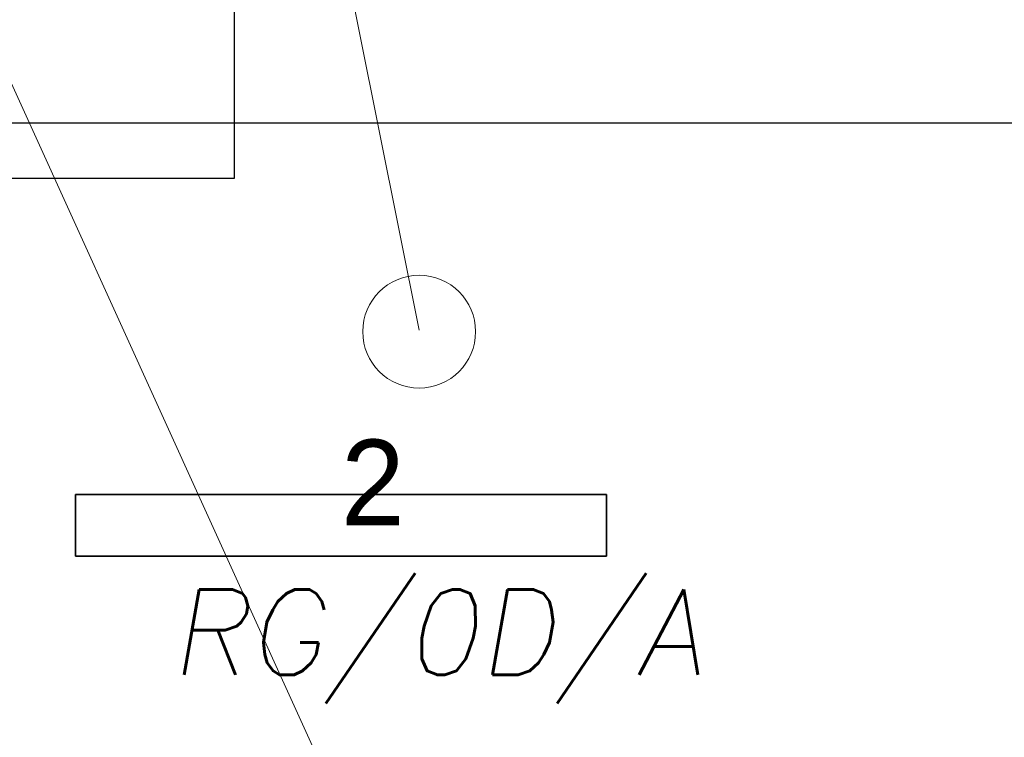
# Model space of a CAD drawing. Header units: centimetres. Extents: x -16053 to 7031, y -7778 to 254.
# Tile 103 of 256: x -12683 to -12539, y -704 to -599. Entities that reach past the tile are written whole.
import ezdxf

# ---------------------------------------------------------------- set-up
doc = ezdxf.new("R2010")
doc.units = ezdxf.units.CM
doc.header["$MEASUREMENT"] = 0
doc.layers.get('0').update_dxf_attribs({"linetype": 'CONTINUOUS'})
for name, color, linetype in [('Aparatura', 6, 'CONTINUOUS'), ('DLXLUM02', 3, 'CONTINUOUS'), ('OPISY ELEKTRYCZNE', 120, 'CONTINUOUS')]:
    doc.layers.add(name, color=color, linetype=linetype)
doc.layers.add('konstrukcja', color=250, linetype='CONTINUOUS', lineweight=15)
doc.layers.add('T - opisy', color=250, linetype='CONTINUOUS', lineweight=13)
doc.styles.add('ROMANS', font='simplex.shx', dxfattribs={"width": 0.8})

# ---------------------------------------------------------------- blocks, each defined once
blk = doc.blocks.new('*U309')
for p, q in [((31, 3.6), (-31, 3.6)), ((-31, 3.6), (-31, -3.6)), ((-31, -3.6), (-31, 3.6)), ((-31, 3.6), (-31, 3.6)), ((-31, 3.6), (-31, -3.6)), ((31, 3.6), (-31, 3.6)), ((-31, 3.6), (-31, 3.6)), ((-31, 3.6), (31, 3.6)), ((-31, -3.6), (-31, 3.6)), ((-31, 3.6), (31, 3.6)), ((31, -3.6), (31, 3.6)), ((31, 3.6), (31, 3.6)), ((31, -3.6), (31, 3.6)), ((31, 3.6), (31, 3.6)), ((31, 3.6), (31, -3.6)), ((31, 3.6), (31, -3.6)), ((-31, -3.6), (31, -3.6)), ((-31, -3.6), (31, -3.6)), ((31, -3.6), (-31, -3.6)), ((-31, -3.6), (-31, -3.6)), ((-31, -3.6), (-31, -3.6)), ((31, -3.6), (-31, -3.6)), ((31, -3.6), (31, -3.6)), ((31, -3.6), (31, -3.6))]:
    blk.add_line(p, q)
at = {"layer": 'DLXLUM02', "color": 3}
blk.add_text('2', height=10, dxfattribs=at).set_placement((0, 0))

msp = doc.modelspace()

# ---------------------------------------------------------------- linework, layer by layer
at = {"layer": 'Aparatura'}
msp.add_lwpolyline([(-12689.506, -622.016), (-12651.363, -622.016), (-12651.363, -571.816)], dxfattribs=at)
at = {"layer": 'konstrukcja', "linetype": 'Continuous'}
for points in [[(-12749.18, -613.935), (-12648.55, -613.935)], [(-12648.55, -613.935), (-12472.008, -613.935)]]:
    msp.add_lwpolyline(points, dxfattribs=at)
at = {"layer": 'T - opisy', "linetype": 'Continuous'}
for points in [[(-12759.106, 27.361), (-12624.384, -644.198)], [(-12923.531, -80.342), (-12623.788, -740.562)]]:
    msp.add_lwpolyline(points, dxfattribs=at)
at = {"layer": 'T - opisy', "linetype": 'ByBlock'}
msp.add_lwpolyline([(-12775.304, -613.935), (-12472.008, -613.935), (-12472.008, -838.127), (-12783.132, -838.127), (-12783.132, -627.471), (-12775.304, -627.471), (-12775.304, -613.935)], dxfattribs=at)
at = {"layer": 'T - opisy', "linetype": 'ByBlock', "lineweight": 30}
msp.add_lwpolyline([(-12775.304, -613.935), (-12472.008, -613.935), (-12472.008, -838.127), (-12783.132, -838.127), (-12783.132, -627.471), (-12775.304, -627.471), (-12775.304, -613.935)], dxfattribs=at)
at = {"layer": 'T - opisy', "linetype": 'ByBlock'}
msp.add_circle((-12624.384, -644.417), 8.237, dxfattribs=at)

# ---------------------------------------------------------------- block references
at = {"layer": 'DLXLUM02', "xscale": 1.25, "yscale": 1.25, "zscale": 1.25}
msp.add_blockref('*U309', (-12635.788, -672.7), dxfattribs=at)

# ---------------------------------------------------------------- texts
at = {"layer": 'OPISY ELEKTRYCZNE', "style": 'ROMANS', "oblique": 10}
msp.add_text('RG/0D/A', height=12.5, dxfattribs=at).set_placement((-12660.829, -694.579))

doc.saveas('drawing.dxf')
